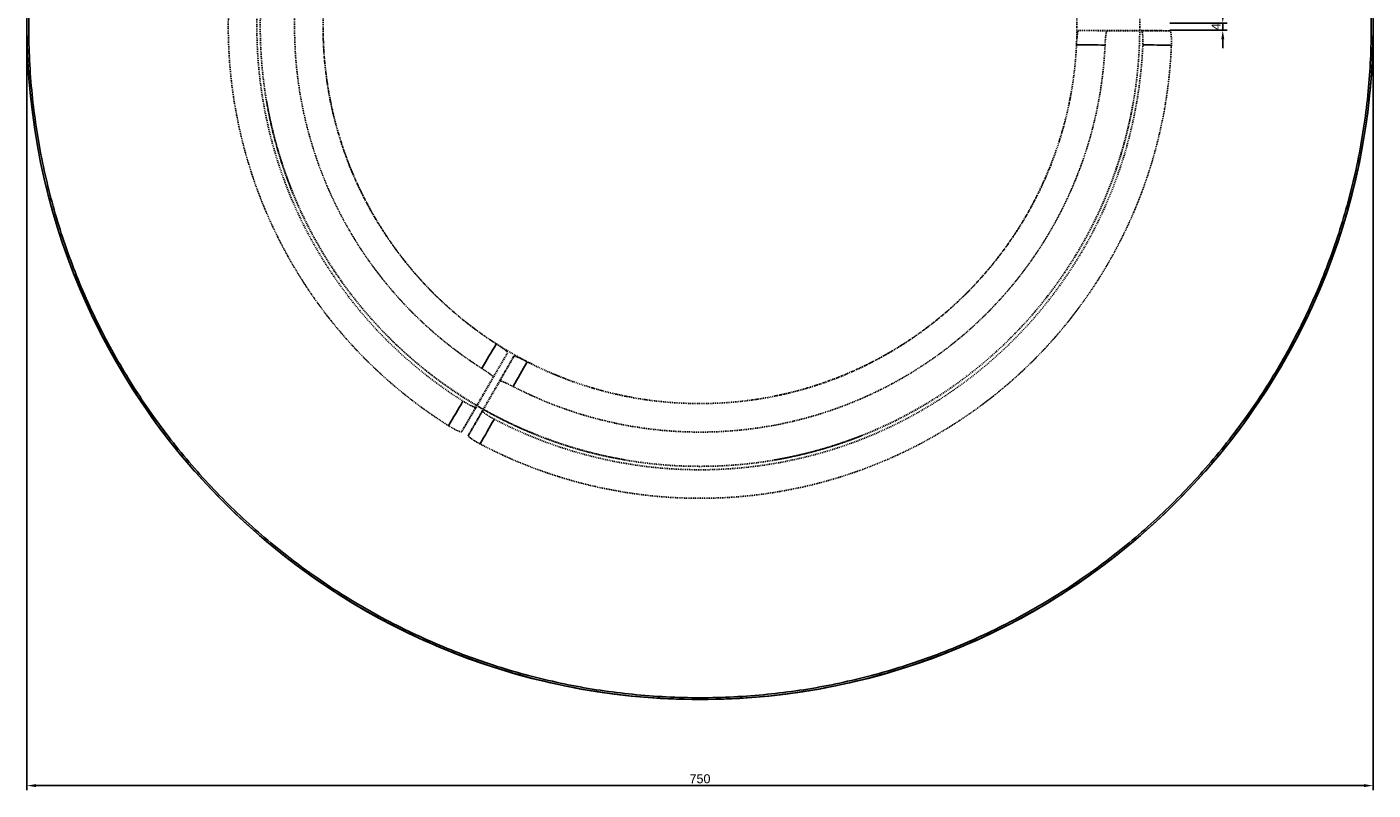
# Model space of a CAD drawing. Header units: millimetres. Extents: x 7899 to 8649, y 1724 to 2524.
# Tile 1 of 2: x 7899 to 8649, y 1724 to 2149. Entities that reach past the tile are written whole.
import ezdxf

# ---------------------------------------------------------------- set-up
doc = ezdxf.new("R2010")
doc.units = ezdxf.units.MM
doc.header["$MEASUREMENT"] = 0
doc.linetypes.add('Hidden', pattern=[1, 0.5, -0.5])
for name, color, linetype, true_color in [('20190212_BENT GLASS tables$CURVES$dimensions', 176, 'Continuous', 0x000080), ('offen', 8, 'Hidden', 0x7f7f7f), ('Zeichnung$Kanten', 178, 'Continuous', 0x000000), ('Zeichnung$Mittellinien', 178, 'Continuous', 0x000000)]:
    doc.layers.add(name, color=color, linetype=linetype, true_color=true_color)
doc.styles.add('Arial', font='txt')
doc.dimstyles.new('Default', dxfattribs={"dimscale": 5, "dimtxt": 1, "dimasz": 1, "dimexe": 0.5, "dimexo": 0.5, "dimgap": 0.25, "dimtad": 1, "dimtoh": 1, "dimdec": 0, "dimzin": 1, "dimdsep": 46, "dimtxsty": 'Arial', "dimcen": 0.5, "dimadec": 0, "dimazin": 0, "dimtfac": 1, "dimtdec": 4, "dimtix": 1, "dimtmove": 1, "dimatfit": 3, "dimfxl": 1, "dimtolj": 1, "dimtzin": 1, "dimarcsym": 0})

# ---------------------------------------------------------------- blocks, each defined once
blk = doc.blocks.new('*D1')
at = {"layer": '20190212_BENT GLASS tables$CURVES$dimensions', "color": 0, "lineweight": -2}
for p, q in [((7898.53, 2146.5), (7898.53, 1723.5)), ((8648.53, 2146.5), (8648.53, 1723.5)), ((7903.53, 1726), (8643.53, 1726))]:
    blk.add_line(p, q, dxfattribs=at)
at = {"layer": '20190212_BENT GLASS tables$CURVES$dimensions', "color": 0}
for points in [[(7903.53, 1726.83), (7903.53, 1725.17), (7898.53, 1726)], [(8643.53, 1725.17), (8643.53, 1726.83), (8648.53, 1726)]]:
    blk.add_solid(points, dxfattribs=at)
at = {"layer": 'Defpoints', "color": 0}
for p in [(7898.53, 2149), (8648.53, 2149), (8648.53, 1726)]:
    blk.add_point(p, dxfattribs=at)
at = {"layer": '20190212_BENT GLASS tables$CURVES$dimensions', "color": 0, "insert": (8273.53, 1729.8), "char_height": 5, "attachment_point": 5, "style": 'Arial'}
blk.add_mtext('\\A1;750', dxfattribs=at)
blk = doc.blocks.new('*D2')
at = {"layer": '20190212_BENT GLASS tables$CURVES$dimensions', "color": 0, "lineweight": -2}
for p, q in [((8564.78, 2156.13), (8564.78, 2161.13)), ((8535.28, 2151.13), (8567.28, 2151.13)), ((8535.28, 2147.13), (8567.28, 2147.13)), ((8564.78, 2151.13), (8564.78, 2147.13)), ((8564.78, 2142.13), (8564.78, 2137.13))]:
    blk.add_line(p, q, dxfattribs=at)
at = {"layer": '20190212_BENT GLASS tables$CURVES$dimensions', "color": 0}
for points in [[(8563.95, 2156.13), (8565.62, 2156.13), (8564.78, 2151.13)], [(8565.62, 2142.13), (8563.95, 2142.13), (8564.78, 2147.13)]]:
    blk.add_solid(points, dxfattribs=at)
at = {"layer": 'Defpoints', "color": 0}
for p in [(8532.78, 2151.13), (8532.78, 2147.13), (8564.78, 2147.13)]:
    blk.add_point(p, dxfattribs=at)
at = {"layer": '20190212_BENT GLASS tables$CURVES$dimensions', "color": 0, "insert": (8561.03, 2149.13), "char_height": 5, "attachment_point": 5, "rotation": 90, "style": 'Arial'}
blk.add_mtext('\\A1;4', dxfattribs=at)

msp = doc.modelspace()

# ---------------------------------------------------------------- linework, layer by layer
at = {"layer": 'offen'}
for p, q in [((8484.41, 2147), (8519.53, 2147)), ((8500.31, 2146.85), (8535.43, 2146.87)), ((8519.53, 2147), (8535.43, 2146.87)), ((8166.35, 1967.37), (8148.79, 1936.95)), ((8152.25, 1934.95), (8169.82, 1965.37)), ((8158.27, 1953.68), (8140.73, 1923.25)), ((8144.42, 1921.12), (8162, 1951.53)), ((8148.79, 1936.95), (8140.73, 1923.25)), ((8152.25, 1934.95), (8144.42, 1921.12))]:
    msp.add_line(p, q, dxfattribs=at)
for radius in [245, 210]:
    msp.add_circle((8273.53, 2149), radius, dxfattribs=at)
for radius, start, end in [(246.91, 122.32921, 237.67079), (210, 180.31688, 180.63448), (210, 180.9528, 181.59159), (210, 181.91205, 182.23323), (210, 182.87769, 183.20097), (246.91, 242.32921, 357.67079), (210, 357.32873, 357.44489), (210, 183.52496, 183.84963), (210, 184.50106, 184.82781), (210, 185.15523, 185.48334), (210, 185.81212, 186.4717), (210, 186.8025, 187.13395), (210, 187.46606, 187.79883), (210, 187.80968, 188.12838), (210, 188.13225, 188.80103), (210, 189.13639, 189.47238), (210, 189.809, 190.14625), (210, 190.48412, 191.14752), (210, 191.16173, 191.84178), (210, 348.83827, 349.17738), (210, 349.51588, 349.85375), (245, 189.809, 201.59816), (210, 191.84426, 192.52424), (210, 192.54101, 193.20908), (210, 193.23777, 193.89396), (210, 348.15822, 348.49855), (245, 338.40184, 350.191), (210, 194.24071, 194.58574), (210, 194.93133, 195.27748), (210, 344.37581, 344.72252), (210, 345.06867, 345.41426), (210, 195.62419, 195.97144), (210, 196.31925, 196.66759), (210, 197.01647, 197.36588), (210, 197.71581, 198.06627), (210, 342.28419, 342.63412), (210, 342.98353, 343.33241), (210, 343.68075, 344.02856), (210, 198.41724, 198.76871), (210, 199.12069, 199.47317), (210, 199.50831, 200.17959), (210, 200.20499, 200.88794), (210, 200.90168, 201.59816), (210, 201.59839, 202.29513), (210, 337.68979, 338.04604), (210, 338.40184, 338.75718), (210, 339.11206, 339.46647), (210, 202.31021, 202.9481), (210, 202.75963, 202.9481), (210, 203.02404, 203.38161), (210, 203.7396, 204.09801), (210, 335.54316, 335.90199), (210, 336.2604, 336.61839), (210, 336.97596, 337.33309), (245, 201.59816, 225), (210, 204.45684, 204.81608), (210, 204.87004, 205.53574), (210, 204.87004, 205.0821), (210, 205.54659, 206.24332), (210, 206.25697, 206.94005), (245, 315, 338.40184), (210, 333.74303, 334.10384), (210, 334.46426, 334.82429), (210, 334.83648, 335.53323), (210, 206.97969, 207.3416), (210, 207.70386, 208.06647), (210, 208.10125, 208.79272), (210, 208.79797, 209.49469), (210, 331.20728, 331.57057), (210, 331.58499, 332.28173), (210, 332.29614, 332.6584), (210, 333.02031, 333.38186), (210, 209.52027, 209.88453), (210, 210.24909, 210.61395), (210, 210.65589, 211.34455), (210, 328.65545, 329.02089), (210, 329.03032, 329.72704), (210, 329.75091, 330.11547), (210, 330.47973, 330.84366), (210, 211.37333, 212.04936), (210, 211.37333, 211.58487), (210, 212.07626, 212.44252), (210, 212.80903, 213.1758), (210, 213.21061, 213.90736), (210, 326.08994, 326.45719), (210, 326.47567, 327.1724), (210, 327.19097, 327.55748), (210, 327.92374, 328.28973), (210, 213.91006, 214.60411), (210, 214.64522, 215.01313), (210, 215.38125, 215.74956), (210, 215.76536, 216.42929), (210, 323.51324, 323.88193), (210, 324.25044, 324.61772), (210, 324.61875, 324.98687), (210, 325.35478, 325.72247), (210, 216.22986, 216.42929), (210, 216.48676, 216.85563), (210, 217.22467, 217.59386), (210, 217.63038, 218.32007), (210, 217.63038, 217.85559), (210, 218.33271, 218.70235), (210, 320.92788, 321.29765), (210, 321.66729, 322.03678), (210, 322.06299, 322.75974), (210, 322.77533, 323.14437), (210, 219.07212, 219.44201), (210, 219.48126, 220.17797), (210, 220.18214, 220.87468), (210, 220.92267, 221.29306), (210, 221.33915, 222.03408), (210, 318.34728, 318.70694), (210, 319.07733, 319.44764), (210, 319.81786, 320.18798), (210, 320.20509, 320.90178), (210, 222.03588, 222.73261), (210, 222.77534, 223.14605), (210, 223.19711, 223.88757), (210, 223.89387, 224.59066), (210, 316.11243, 316.48321), (210, 316.48944, 316.85395), (210, 317.22466, 317.59532), (210, 317.96592, 318.33647), (210, 224.62918, 225), (210, 225.37082, 225.74164), (210, 225.75194, 226.44867), (210, 226.48321, 226.85395), (210, 312.77534, 313.14605), (210, 313.51679, 313.88757), (210, 314.25836, 314.62918), (210, 314.63142, 315), (210, 315, 315.3282), (210, 315.37082, 315.74164), (210, 227.22466, 227.59532), (210, 227.60984, 228.30653), (210, 228.33647, 228.70694), (210, 229.07733, 229.44764), (210, 229.46767, 230.16437), (210, 230.18798, 230.55799), (210, 309.81202, 310.18214), (210, 310.55236, 310.91537), (210, 310.92267, 311.29306), (210, 311.66353, 312.03408), (210, 312.40468, 312.77336), (210, 230.92788, 231.29765), (210, 231.32556, 232.02231), (210, 232.03678, 232.35109), (210, 232.40614, 232.67986), (210, 232.84425, 233.14437), (210, 233.17302, 233.50179), (210, 233.51324, 233.83055), (210, 306.11807, 306.48676), (210, 306.50279, 307.19951), (210, 307.22467, 307.59386), (210, 307.96322, 308.33271), (210, 308.3607, 309.05742), (210, 309.07212, 309.44201), (245, 225, 239.38605), (210, 234.32369, 234.61875), (210, 234.65245, 234.98122), (210, 234.98687, 235.30997), (210, 236.13187, 236.45719), (210, 236.46063, 236.7894), (210, 236.8242, 237.11816), (245, 291.59816, 315), (210, 302.80903, 303.1758), (210, 303.54281, 303.91006), (210, 304.27753, 304.64485), (210, 304.64522, 305.01313), (210, 305.38125, 305.74956), (210, 237.28254, 237.37678), (210.01, 237.37426, 237.37678), (210, 239.02089, 239.38605), (210, 299.15634, 299.52027), (210, 299.53544, 300.22208), (210, 299.99993, 300.22208), (210, 300.24909, 300.61395), (210, 300.97911, 301.34455), (210, 301.71027, 302.07626), (210, 302.09016, 302.78689), (210, 242.55242, 242.6584), (210, 243.04608, 243.37484), (210, 243.38186, 243.7036), (210, 294.45684, 294.81608), (210, 295.17571, 295.53574), (210, 295.89616, 296.25697), (210, 296.61814, 296.97969), (210, 296.98077, 297.3416), (210, 297.70386, 298.06647), (210, 298.42943, 298.79272), (210, 246.66242, 246.97596), (210, 246.99117, 247.31993), (210, 247.33309, 247.64868), (210, 247.68979, 247.97743), (210, 248.04604, 248.40184), (210, 248.75718, 249.11206), (210, 249.46647, 249.82041), (210, 250.17386, 250.52683), (210, 288.41724, 288.76871), (210, 289.12069, 289.47317), (210, 289.82614, 290.17959), (210, 290.53353, 290.88794), (210, 291.24282, 291.59816), (210, 291.95396, 292.31021), (210, 292.66691, 293.02404), (210, 293.03262, 293.72937), (210, 293.7396, 294.09801), (210, 253.33241, 253.68075), (210, 254.02856, 254.37581), (210, 254.72252, 255.06867), (210, 257.13363, 257.47576), (210, 257.81729, 258.15822), (210, 258.49855, 258.83827), (210, 259.17738, 259.51588), (210, 281.50145, 281.84178), (210, 282.18271, 282.52424), (210, 282.86637, 283.20908), (210, 283.55238, 283.89626), (210, 284.24071, 284.58574), (210, 284.93133, 285.27748), (210, 285.62419, 285.97144), (210, 286.31925, 286.66759), (210, 287.01647, 287.36588), (210, 287.71581, 288.06627), (245, 239.53228, 240.46773), (245, 240.50032, 248.40184), (210, 261.53368, 261.86775), (210, 262.20117, 262.53394), (210, 263.85842, 264.18788), (210, 276.14158, 276.4717), (210, 277.79883, 278.13225), (210, 278.46632, 278.80103), (210, 279.13639, 279.47238), (245, 248.40184, 260.191), (245, 279.809, 291.59816)]:
    msp.add_arc((8273.53, 2149), radius, start, end, dxfattribs=at)
for points, weights, knots in [([(8133.42, 1926.65), (8122.37, 1933.61), (8112.06, 1941.64), (8098.58, 1952.14), (8086.56, 1964.3), (8074.55, 1976.45), (8064.21, 1990.07), (8053.88, 2003.68), (8045.39, 2018.52), (8036.91, 2033.35), (8030.41, 2049.16), (8023.92, 2064.97), (8019.53, 2081.49), (8015.14, 2098.01), (8012.93, 2114.96), (8010.71, 2131.91), (8010.71, 2149), (8010.71, 2166.09), (8012.93, 2183.04), (8015.14, 2199.99), (8019.53, 2216.51), (8023.92, 2233.03), (8030.41, 2248.84), (8036.91, 2264.65), (8045.39, 2279.48), (8053.88, 2294.32), (8064.21, 2307.93), (8074.55, 2321.55), (8086.56, 2333.7), (8098.58, 2345.86), (8112.06, 2356.36), (8122.37, 2364.39), (8133.42, 2371.35)], [1, 0.998768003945, 1, 0.997892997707, 1, 0.997893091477, 1, 0.997893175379, 1, 0.997893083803, 1, 0.997893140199, 1, 0.997893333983, 1, 0.997893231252, 1, 0.997893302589, 1, 0.997893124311, 1, 0.9978931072, 1, 0.997893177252, 1, 0.997893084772, 1, 0.997893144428, 1, 0.99789333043, 1, 0.99876825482, 1], [0, 0, 0, 26.09951, 26.09951, 60.235604, 60.235604, 94.372333, 94.372333, 128.508114, 128.508114, 162.643902, 162.643902, 196.779802, 196.779802, 230.915833, 230.915833, 265.05294, 265.05294, 299.187803, 299.187803, 333.323777, 333.323777, 367.460494, 367.460494, 401.596273, 401.596273, 435.73206, 435.73206, 469.867952, 469.867952, 504.003925, 504.003925, 530.104239, 530.104239, 530.104239]), ([(8151.93, 2339.38), (8142.94, 2333.64), (8134.52, 2327.07), (8122.95, 2318.04), (8112.65, 2307.59), (8102.35, 2297.14), (8093.49, 2285.45), (8084.63, 2273.76), (8077.36, 2261.02), (8070.08, 2248.28), (8064.51, 2234.7), (8058.95, 2221.13), (8055.18, 2206.95), (8051.42, 2192.77), (8049.52, 2178.22), (8047.63, 2163.67), (8047.63, 2149), (8047.63, 2134.33), (8049.52, 2119.78), (8051.42, 2105.23), (8055.18, 2091.05), (8058.95, 2076.87), (8064.51, 2063.3), (8070.08, 2049.72), (8077.35, 2036.98), (8084.63, 2024.24), (8093.49, 2012.55), (8102.35, 2000.86), (8112.65, 1990.41), (8122.95, 1979.96), (8134.52, 1970.93), (8142.93, 1964.36), (8151.93, 1958.62)], [1, 0.998885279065, 1, 0.997898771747, 1, 0.997898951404, 1, 0.997898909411, 1, 0.997898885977, 1, 0.997898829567, 1, 0.99789884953, 1, 0.997898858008, 1, 0.997898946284, 1, 0.997898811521, 1, 0.997898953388, 1, 0.997898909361, 1, 0.997898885, 1, 0.997898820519, 1, 0.997898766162, 1, 0.998885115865, 1], [0, 0, 0, 21.34044, 21.34044, 50.642302, 50.642302, 79.942548, 79.942548, 109.243906, 109.243906, 138.545797, 138.545797, 167.847108, 167.847108, 197.147785, 197.147785, 226.449174, 226.449174, 255.750568, 255.750568, 285.052429, 285.052429, 314.352676, 314.352676, 343.654034, 343.654034, 372.955926, 372.955926, 402.257243, 402.257243, 431.557978, 431.557978, 452.898841, 452.898841, 452.898841]), ([(8536.14, 2138.84), (8535.64, 2125.79), (8533.84, 2112.85), (8531.49, 2095.92), (8526.97, 2079.44), (8522.44, 2062.96), (8515.82, 2047.2), (8509.2, 2031.44), (8500.59, 2016.67), (8491.99, 2001.91), (8481.54, 1988.38), (8471.1, 1974.85), (8458.99, 1962.79), (8446.88, 1950.73), (8433.31, 1940.33), (8419.73, 1929.94), (8404.93, 1921.4), (8390.13, 1912.85), (8374.35, 1906.29), (8358.56, 1899.74), (8342.06, 1895.28), (8325.56, 1890.82), (8308.62, 1888.54), (8291.68, 1886.26), (8274.59, 1886.19), (8257.5, 1886.12), (8240.54, 1888.27), (8223.58, 1890.41), (8207.05, 1894.73), (8190.51, 1899.06), (8174.68, 1905.49), (8162.57, 1910.4), (8151.02, 1916.49)], [1, 0.998768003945, 1, 0.997892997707, 1, 0.997893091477, 1, 0.997893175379, 1, 0.997893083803, 1, 0.997893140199, 1, 0.997893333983, 1, 0.997893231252, 1, 0.997893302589, 1, 0.997893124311, 1, 0.9978931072, 1, 0.997893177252, 1, 0.997893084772, 1, 0.997893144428, 1, 0.99789333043, 1, 0.99876825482, 1], [0, 0, 0, 26.09951, 26.09951, 60.235604, 60.235604, 94.372333, 94.372333, 128.508114, 128.508114, 162.643902, 162.643902, 196.779802, 196.779802, 230.915833, 230.915833, 265.05294, 265.05294, 299.187803, 299.187803, 333.323777, 333.323777, 367.460494, 367.460494, 401.596273, 401.596273, 435.73206, 435.73206, 469.867952, 469.867952, 504.003925, 504.003925, 530.104239, 530.104239, 530.104239]), ([(8169.44, 1948.51), (8178.92, 1943.59), (8188.82, 1939.58), (8202.42, 1934.08), (8216.62, 1930.39), (8230.82, 1926.69), (8245.37, 1924.86), (8259.93, 1923.03), (8274.6, 1923.1), (8289.27, 1923.17), (8303.81, 1925.14), (8318.35, 1927.11), (8332.51, 1930.94), (8346.67, 1934.77), (8360.22, 1940.4), (8373.77, 1946.03), (8386.48, 1953.36), (8399.18, 1960.7), (8410.83, 1969.62), (8422.48, 1978.54), (8432.88, 1988.88), (8443.28, 1999.23), (8452.25, 2010.84), (8461.22, 2022.45), (8468.62, 2035.12), (8476.02, 2047.79), (8481.71, 2061.31), (8487.41, 2074.83), (8491.31, 2088.98), (8495.2, 2103.12), (8497.24, 2117.65), (8498.72, 2128.22), (8499.2, 2138.89)], [1, 0.998885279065, 1, 0.997898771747, 1, 0.997898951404, 1, 0.997898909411, 1, 0.997898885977, 1, 0.997898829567, 1, 0.99789884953, 1, 0.997898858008, 1, 0.997898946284, 1, 0.997898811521, 1, 0.997898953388, 1, 0.997898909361, 1, 0.997898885, 1, 0.997898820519, 1, 0.997898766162, 1, 0.998885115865, 1], [0, 0, 0, 21.34044, 21.34044, 50.642302, 50.642302, 79.942548, 79.942548, 109.243906, 109.243906, 138.545797, 138.545797, 167.847108, 167.847108, 197.147785, 197.147785, 226.449174, 226.449174, 255.750568, 255.750568, 285.052429, 285.052429, 314.352676, 314.352676, 343.654034, 343.654034, 372.955926, 372.955926, 402.257243, 402.257243, 431.557978, 431.557978, 452.898841, 452.898841, 452.898841])]:
    msp.add_rational_spline(points, weights, degree=2, knots=knots, dxfattribs=at)
for points, knots in [([(8483.31, 2139.38), (8483.33, 2139.92), (8483.39, 2140.97), (8483.51, 2142.46), (8483.63, 2143.78), (8483.77, 2144.89), (8483.89, 2145.66), (8484, 2146.17), (8484.08, 2146.46), (8484.15, 2146.69), (8484.23, 2146.86), (8484.31, 2146.97), (8484.38, 2147), (8484.41, 2147)], [0, 0, 0, 0, 1.623194, 3.150611, 4.488803, 5.605685, 6.489998, 6.845153, 7.153761, 7.395979, 7.575179, 7.703898, 7.791102, 7.791102, 7.791102, 7.791102]), ([(8484.41, 2147), (8489.66, 2146.95), (8494.91, 2146.9), (8500.17, 2146.85), (8500.21, 2146.85), (8500.26, 2146.85), (8500.31, 2146.85)], [0.000273, 0.000273, 0.000273, 0.000273, 15.859919, 15.859919, 15.859919, 16.000272, 16.000272, 16.000272, 16.000272]), ([(8499.2, 2138.89), (8499.22, 2139.45), (8499.28, 2140.53), (8499.39, 2142.08), (8499.51, 2143.46), (8499.65, 2144.62), (8499.78, 2145.45), (8499.89, 2145.98), (8499.97, 2146.28), (8500.05, 2146.52), (8500.13, 2146.7), (8500.2, 2146.8), (8500.26, 2146.84), (8500.29, 2146.85), (8500.31, 2146.85)], [0, 0, 0, 0, 1.68182, 3.250083, 4.63996, 5.83841, 6.766795, 7.149124, 7.464549, 7.713417, 7.90655, 8.037939, 8.087456, 8.1302, 8.1302, 8.1302, 8.1302]), ([(8519.53, 2147), (8519.55, 2147), (8519.58, 2146.99), (8519.63, 2146.96), (8519.67, 2146.9), (8519.74, 2146.79), (8519.81, 2146.6), (8519.9, 2146.31), (8519.97, 2145.94), (8520.07, 2145.32), (8520.17, 2144.42), (8520.24, 2143.2), (8520.3, 2141.37), (8520.27, 2139.94), (8520.23, 2138.96)], [0, 0, 0, 0, 0.046941, 0.102591, 0.173628, 0.255528, 0.485503, 0.786161, 1.1686, 1.609138, 2.665116, 3.898518, 5.258963, 8.179727, 8.179727, 8.179727, 8.179727]), ([(8535.43, 2146.87), (8535.45, 2146.87), (8535.48, 2146.86), (8535.53, 2146.83), (8535.57, 2146.77), (8535.64, 2146.66), (8535.71, 2146.47), (8535.79, 2146.19), (8535.87, 2145.83), (8535.97, 2145.22), (8536.06, 2144.32), (8536.14, 2143.11), (8536.2, 2141.26), (8536.18, 2139.82), (8536.14, 2138.84)], [0, 0, 0, 0, 0.046932, 0.10256, 0.173567, 0.255434, 0.485327, 0.785893, 1.149114, 1.586101, 2.635882, 3.864809, 5.222768, 8.178221, 8.178221, 8.178221, 8.178221]), ([(8166.35, 1967.37), (8163.68, 1962.85), (8161.01, 1958.32), (8158.34, 1953.8), (8158.32, 1953.76), (8158.3, 1953.72), (8158.27, 1953.68)], [0.000273, 0.000273, 0.000273, 0.000273, 15.859919, 15.859919, 15.859919, 16.000272, 16.000272, 16.000272, 16.000272]), ([(8160.16, 1972.23), (8160.63, 1971.93), (8161.52, 1971.34), (8162.79, 1970.48), (8163.9, 1969.69), (8164.82, 1969), (8165.44, 1968.5), (8165.83, 1968.15), (8166.04, 1967.94), (8166.21, 1967.75), (8166.31, 1967.6), (8166.36, 1967.49), (8166.37, 1967.41), (8166.36, 1967.38), (8166.35, 1967.37)], [0, 0, 0, 0, 1.65273, 3.217344, 4.5954, 5.748284, 6.638302, 6.99661, 7.308569, 7.554061, 7.736294, 7.867619, 7.917116, 7.959849, 7.959849, 7.959849, 7.959849]), ([(8162, 1951.53), (8162.02, 1951.57), (8162.04, 1951.61), (8162.07, 1951.65), (8164.65, 1956.22), (8167.23, 1960.8), (8169.82, 1965.37)], [-0.000274, -0.000274, -0.000274, -0.000274, 0.140114, 0.140114, 0.140114, 15.999725, 15.999725, 15.999725, 15.999725]), ([(8169.82, 1965.37), (8169.83, 1965.4), (8169.89, 1965.44), (8170.03, 1965.45), (8170.21, 1965.44), (8170.45, 1965.39), (8170.74, 1965.31), (8171.23, 1965.15), (8171.97, 1964.87), (8172.99, 1964.44), (8174.69, 1963.66), (8176.03, 1962.99), (8176.97, 1962.52)], [0, 0, 0, 0, 0.087204, 0.215922, 0.395122, 0.63734, 0.945947, 1.301103, 2.185415, 3.302296, 4.640488, 7.7911, 7.7911, 7.7911, 7.7911]), ([(8151.93, 1958.62), (8152.41, 1958.31), (8153.32, 1957.72), (8154.6, 1956.86), (8155.73, 1956.06), (8156.67, 1955.36), (8157.32, 1954.84), (8157.73, 1954.48), (8157.95, 1954.25), (8158.12, 1954.07), (8158.23, 1953.91), (8158.28, 1953.79), (8158.29, 1953.72), (8158.28, 1953.69), (8158.27, 1953.68)], [0, 0, 0, 0, 1.68182, 3.250083, 4.63996, 5.83841, 6.766795, 7.149124, 7.464549, 7.713417, 7.90655, 8.037939, 8.087456, 8.1302, 8.1302, 8.1302, 8.1302]), ([(8162, 1951.53), (8162, 1951.54), (8162.03, 1951.56), (8162.09, 1951.59), (8162.22, 1951.61), (8162.41, 1951.59), (8162.66, 1951.54), (8162.96, 1951.45), (8163.48, 1951.28), (8164.26, 1950.98), (8165.33, 1950.52), (8167.1, 1949.7), (8168.48, 1949.01), (8169.44, 1948.51)], [0, 0, 0, 0, 0.042744, 0.092261, 0.223649, 0.416782, 0.665651, 0.981075, 1.363404, 2.291789, 3.490238, 4.880116, 8.130198, 8.130198, 8.130198, 8.130198]), ([(8148.79, 1936.95), (8148.78, 1936.94), (8148.76, 1936.91), (8148.7, 1936.89), (8148.63, 1936.88), (8148.51, 1936.88), (8148.3, 1936.91), (8148.01, 1936.98), (8147.65, 1937.1), (8147.07, 1937.33), (8146.24, 1937.69), (8145.15, 1938.23), (8143.53, 1939.11), (8142.3, 1939.84), (8141.48, 1940.36)], [0, 0, 0, 0, 0.046941, 0.102591, 0.173628, 0.255528, 0.485503, 0.786161, 1.1686, 1.609138, 2.665116, 3.898518, 5.258963, 8.179727, 8.179727, 8.179727, 8.179727]), ([(8158.86, 1930.33), (8158.43, 1930.55), (8157.57, 1931.02), (8156.33, 1931.73), (8155.19, 1932.44), (8154.17, 1933.11), (8153.44, 1933.65), (8152.95, 1934.04), (8152.67, 1934.29), (8152.46, 1934.51), (8152.33, 1934.67), (8152.27, 1934.78), (8152.24, 1934.85), (8152.24, 1934.9), (8152.25, 1934.94), (8152.25, 1934.95)], [0, 0, 0, 0, 1.478796, 2.920766, 4.281212, 5.514616, 6.570596, 7.011134, 7.393574, 7.694234, 7.92421, 8.006111, 8.077148, 8.132798, 8.17974, 8.17974, 8.17974, 8.17974]), ([(8140.73, 1923.25), (8140.72, 1923.23), (8140.7, 1923.21), (8140.64, 1923.18), (8140.57, 1923.17), (8140.45, 1923.17), (8140.24, 1923.2), (8139.95, 1923.28), (8139.61, 1923.39), (8139.03, 1923.61), (8138.2, 1923.98), (8137.11, 1924.51), (8135.49, 1925.39), (8134.25, 1926.12), (8133.42, 1926.65)], [0, 0, 0, 0, 0.046932, 0.10256, 0.173567, 0.255434, 0.485327, 0.785893, 1.149114, 1.586101, 2.635882, 3.864809, 5.222768, 8.178221, 8.178221, 8.178221, 8.178221]), ([(8151.02, 1916.49), (8150.57, 1916.72), (8149.71, 1917.19), (8148.46, 1917.91), (8147.32, 1918.62), (8146.31, 1919.29), (8145.58, 1919.83), (8145.1, 1920.22), (8144.83, 1920.46), (8144.62, 1920.68), (8144.49, 1920.84), (8144.43, 1920.95), (8144.41, 1921.01), (8144.4, 1921.07), (8144.41, 1921.1), (8144.42, 1921.12)], [0, 0, 0, 0, 1.513986, 2.955456, 4.313417, 5.542344, 6.592127, 7.029115, 7.392336, 7.692904, 7.922796, 8.004664, 8.075671, 8.1313, 8.178232, 8.178232, 8.178232, 8.178232])]:
    msp.add_open_spline(points, degree=3, knots=knots, dxfattribs=at)
for points in [[(8065.47, 2120.5), (8065.48, 2120.39), (8065.5, 2120.27), (8065.52, 2120.15)], [(8069.5, 2099.26), (8069.56, 2099.03), (8069.61, 2098.8), (8069.67, 2098.57)], [(8080, 2067.47), (8080.07, 2067.3), (8080.14, 2067.14), (8080.21, 2066.97)], [(8082.97, 2060.75), (8083.04, 2060.59), (8083.12, 2060.43), (8083.19, 2060.26)], [(8094.19, 2039.74), (8094.3, 2039.55), (8094.41, 2039.37), (8094.52, 2039.19)], [(8104.29, 2024.67), (8104.4, 2024.51), (8104.52, 2024.36), (8104.63, 2024.2)], [(8107.2, 2020.8), (8107.31, 2020.65), (8107.43, 2020.5), (8107.54, 2020.35)], [(8378.74, 1967.26), (8378.91, 1967.36), (8379.09, 1967.46), (8379.26, 1967.56)]]:
    msp.add_open_spline(points, degree=3, dxfattribs=at)
at = {"layer": 'Zeichnung$Kanten'}
for points, knots in [([(8483.29, 2139.04), (8483.34, 2139.04), (8483.39, 2139.04), (8483.44, 2139.04), (8488.69, 2138.99), (8493.95, 2138.94), (8499.2, 2138.89)], [-0.150673, -0.150673, -0.150673, -0.150673, 0.000273, 0.000273, 0.000273, 15.859919, 15.859919, 15.859919, 15.859919]), ([(8520.23, 2138.96), (8520.28, 2138.96), (8520.32, 2138.96), (8520.36, 2138.96), (8525.62, 2138.92), (8530.88, 2138.88), (8536.14, 2138.84)], [-0.129641, -0.129641, -0.129641, -0.129641, -0.000274, -0.000274, -0.000274, 15.878217, 15.878217, 15.878217, 15.878217]), ([(8160.02, 1972.32), (8160, 1972.27), (8159.97, 1972.23), (8159.95, 1972.19), (8157.27, 1967.66), (8154.6, 1963.14), (8151.93, 1958.62)], [-0.150673, -0.150673, -0.150673, -0.150673, 0.000273, 0.000273, 0.000273, 15.859919, 15.859919, 15.859919, 15.859919]), ([(8169.44, 1948.51), (8172.03, 1953.08), (8174.61, 1957.66), (8177.19, 1962.23), (8177.22, 1962.27), (8177.24, 1962.32), (8177.27, 1962.36)], [0.140114, 0.140114, 0.140114, 0.140114, 15.999725, 15.999725, 15.999725, 16.15071, 16.15071, 16.15071, 16.15071]), ([(8141.48, 1940.36), (8141.46, 1940.32), (8141.44, 1940.29), (8141.42, 1940.25), (8138.75, 1935.72), (8136.08, 1931.18), (8133.42, 1926.65)], [-0.129641, -0.129641, -0.129641, -0.129641, -0.000274, -0.000274, -0.000274, 15.878217, 15.878217, 15.878217, 15.878217]), ([(8158.86, 1930.33), (8158.84, 1930.29), (8158.82, 1930.25), (8158.8, 1930.21), (8156.2, 1925.64), (8153.61, 1921.06), (8151.02, 1916.49)], [-0.129749, -0.129749, -0.129749, -0.129749, -0.000276, -0.000276, -0.000276, 15.878116, 15.878116, 15.878116, 15.878116])]:
    msp.add_open_spline(points, degree=3, knots=knots, dxfattribs=at)
at = {"layer": 'Zeichnung$Mittellinien'}
msp.add_circle((8273.53, 2149), 375, dxfattribs=at)
for start, end in [(338.40184, 0), (201.59816, 225), (315, 338.40184), (225, 248.40184), (291.59816, 315), (248.40184, 270), (270, 291.59816)]:
    msp.add_arc((8273.53, 2149), 375, start, end, dxfattribs=at)
msp.add_open_spline([(8647.53, 2149), (8647.53, 2174.23), (8643.74, 2211.55), (8631.42, 2259.57), (8620.98, 2288.35), (8611.33, 2309.82), (8603.37, 2325.56), (8594.7, 2340.95), (8574.88, 2372.28), (8539.68, 2415.16), (8492.89, 2453.57), (8451.43, 2478.63), (8418.8, 2494.3), (8384.1, 2506.9), (8353.77, 2514.67), (8329.37, 2518.97), (8304.32, 2522.08), (8261.45, 2524.24), (8212.18, 2519.36), (8164.72, 2507.44), (8129.97, 2495.02), (8096.72, 2479.26), (8065.13, 2460.27), (8035.84, 2438.53), (8008.64, 2413.88), (7983.99, 2386.69), (7962.26, 2357.39), (7943.27, 2325.81), (7922.06, 2281.07), (7904.25, 2221.9), (7898.31, 2160.47), (7900.77, 2111.83), (7906.23, 2075.48), (7915.09, 2040.19), (7927.4, 2005.74), (7943.12, 1972.47), (7962.07, 1940.86), (7983.99, 1911.31), (8008.64, 1884.12), (8035.84, 1859.47), (8065.13, 1837.73), (8096.72, 1818.74), (8129.97, 1802.98), (8164.72, 1790.56), (8200, 1781.7), (8236.35, 1776.24), (8273.53, 1774.37), (8310.7, 1776.24), (8347.05, 1781.7), (8382.33, 1790.56), (8417.08, 1802.98), (8450.33, 1818.74), (8481.92, 1837.73), (8511.21, 1859.47), (8538.41, 1884.12), (8563.06, 1911.31), (8584.8, 1940.61), (8603.78, 1972.19), (8619.55, 2005.45), (8632.07, 2040.48), (8641.02, 2076.33), (8646.36, 2112.7), (8647.53, 2137.02), (8647.53, 2149)], degree=3, knots=[0, 0, 0, 0, 75.689874, 111.963429, 148.539385, 167.432654, 182.547366, 201.440702, 220.414344, 293.737712, 367.061141, 401.149403, 438.936031, 475.512043, 511.785639, 532.727297, 549.836122, 587.475474, 661.351676, 697.62534, 734.125768, 771.912526, 807.890257, 844.552114, 881.213884, 917.875734, 954.537542, 990.515334, 1028.302017, 1102.889523, 1174.952219, 1212.591777, 1248.828659, 1285.102293, 1321.60281, 1358.444836, 1395.367337, 1432.029175, 1468.690979, 1505.35279, 1542.014593, 1577.992396, 1615.779055, 1652.279604, 1688.553197, 1724.79014, 1762.4296, 1800.06906, 1836.306016, 1872.579597, 1909.080141, 1946.866801, 1982.844607, 2019.506439, 2056.168247, 2092.830082, 2129.491921, 2165.469725, 2203.256386, 2239.75695, 2276.937397, 2313.978405, 2349.906953, 2349.906953, 2349.906953, 2349.906953], dxfattribs=at)

# ---------------------------------------------------------------- dimensions: what is measured, and where the dimension line sits
at = {"layer": '20190212_BENT GLASS tables$CURVES$dimensions'}
dim = msp.add_linear_dim(base=(8564.78, 2147.13), p1=(8532.78, 2151.13), p2=(8532.78, 2147.13), angle=90, dimstyle='Default', dxfattribs=at)
dim.commit()
dim.dimension.update_dxf_attribs({"geometry": '*D2', "text_midpoint": (8561.03, 2149.13)})
dim = msp.add_linear_dim(base=(8648.53, 1726), p1=(7898.53, 2149), p2=(8648.53, 2149), dimstyle='Default', dxfattribs=at)
dim.commit()
dim.dimension.update_dxf_attribs({"geometry": '*D1', "text_midpoint": (8273.53, 1729.8)})

doc.saveas('drawing.dxf')
